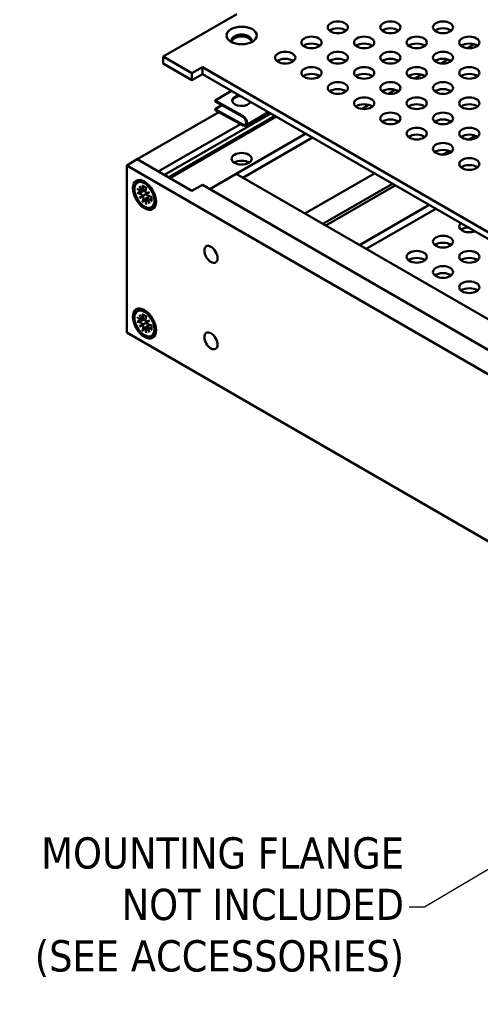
# Model space of a CAD drawing. Header units: millimetres. Extents: x 3 to 957, y 17 to 604.
# Tile 13 of 16: x 637 to 719, y 313 to 488. Entities that reach past the tile are written whole.
import ezdxf

# ---------------------------------------------------------------- set-up
doc = ezdxf.new("R2010")
doc.units = ezdxf.units.MM
doc.header["$LTSCALE"] = 1.111111
doc.layers.add('Symbol (ANSI)', color=7, linetype='Continuous', lineweight=25)
doc.layers.add('Visible (ANSI)', color=7, linetype='Continuous', lineweight=50)
doc.styles.add('Note Text (ANSI)', font='tahoma.ttf')
doc.dimstyles.new('Default - mm (ANSI)$7', dxfattribs={"dimscale": 1.111111, "dimtxt": 5, "dimasz": 2.5, "dimexe": 3.175, "dimexo": 1.6002, "dimgap": 0.8, "dimtad": 0, "dimtih": 1, "dimtoh": 1, "dimrnd": 1e-08, "dimzin": 0, "dimdsep": 46, "dimtxsty": 'Note Text (ANSI)', "dimcen": 0.09, "dimdle": 10, "dimclrd": 256, "dimclre": 256, "dimclrt": 256, "dimadec": 1, "dimazin": 0, "dimtfac": 0.6096, "dimtofl": 0, "dimtmove": 0, "dimatfit": 3, "dimfxl": 1, "dimtolj": 1, "dimtzin": 0, "dimlwd": -1, "dimlwe": -1, "dimarcsym": 0})

msp = doc.modelspace()

# ---------------------------------------------------------------- linework, layer by layer
at = {"layer": 'Visible (ANSI)'}
for p, q in [((675.8941, 488.8555), (662.82, 481.3072)), ((716.871, 482.8122), (718.0976, 483.5204)), ((662.82, 480.0824), (662.82, 481.3072)), ((662.82, 481.3072), (667.9171, 478.3644)), ((667.9171, 477.1397), (662.82, 480.0824)), ((712.1938, 480.1119), (713.4204, 480.8201)), ((667.9171, 478.3644), (669.7879, 479.4446)), ((667.9171, 477.1397), (667.9171, 478.3644)), ((669.7879, 478.2198), (667.9171, 477.1397)), ((669.7879, 479.4446), (770.9631, 421.031)), ((669.7879, 478.2198), (669.7879, 479.4446)), ((769.9025, 420.4187), (669.7879, 478.2198)), ((707.5165, 477.4115), (708.7432, 478.1197)), ((672.0397, 473.485), (674.933, 475.2493)), ((702.8393, 474.7111), (704.066, 475.4193)), ((672.0397, 473.485), (676.9715, 470.7891)), ((672.0397, 473.3108), (672.0397, 473.485)), ((676.9715, 470.6148), (672.0397, 473.3108)), ((672.0397, 471.9499), (673.2165, 472.6675)), ((698.1621, 472.0107), (699.3887, 472.7189)), ((658.1944, 463.0551), (672.6865, 471.4221)), ((663.0138, 460.2726), (681.9436, 471.2017)), ((672.0397, 471.9499), (676.9715, 469.254)), ((672.0397, 471.7757), (672.0397, 471.9499)), ((676.9715, 469.0797), (672.0397, 471.7757)), ((677.5164, 469.0407), (681.49, 471.4636)), ((661.9362, 460.8948), (676.5305, 469.3208)), ((663.7622, 459.8406), (682.6919, 470.7697)), ((663.9867, 459.711), (682.9164, 470.6401)), ((675.7807, 460.4714), (688.1549, 467.6156)), ((676.9781, 459.7801), (689.3523, 466.9243)), ((717.2399, 466.5865), (718.3467, 467.2255)), ((712.5627, 463.8861), (713.6695, 464.5251)), ((658.1943, 463.0552), (656.3235, 461.975)), ((667.9171, 457.4417), (658.1943, 463.0552)), ((656.3235, 461.975), (656.3235, 432.2491)), ((656.3235, 461.975), (776.0602, 392.845)), ((675.7748, 460.4748), (671.0901, 457.7701)), ((675.7748, 460.4748), (776.0661, 402.5716)), ((688.0215, 453.4041), (700.3957, 460.5484)), ((658.2071, 458.9111), (658.5307, 459.0979)), ((691.2145, 451.5607), (703.5887, 458.7049)), ((658.1728, 457.8481), (658.8653, 457.2885)), ((658.1728, 457.1052), (658.8653, 456.8651)), ((658.5775, 458.2695), (659.155, 457.3843)), ((659.0554, 457.3268), (658.5775, 458.2695)), ((659.0037, 457.2517), (659.696, 457.5581)), ((659.1448, 458.4094), (659.2832, 457.5298)), ((659.2318, 457.3834), (659.7025, 457.5917)), ((659.7883, 458.0379), (659.6499, 457.3181)), ((659.7781, 457.0246), (660.3555, 457.243)), ((660.3555, 457.243), (659.8777, 456.852)), ((660.3555, 457.243), (659.9913, 457.0327)), ((669.7879, 458.5219), (667.9171, 457.4417)), ((669.7879, 458.5219), (770.0793, 400.6187)), ((691.7181, 451.2699), (704.0923, 458.4142)), ((658.5775, 456.2164), (659.0554, 456.6074)), ((658.5775, 456.2164), (659.1597, 456.5525)), ((659.155, 456.4348), (658.5775, 456.2164)), ((659.1448, 455.4215), (659.2832, 456.1412)), ((659.7883, 455.05), (659.6499, 455.9295)), ((659.6872, 456.0678), (660.2987, 456.5142)), ((660.3555, 455.1899), (659.7781, 456.075)), ((659.8777, 456.1326), (660.3555, 455.1899)), ((659.9153, 456.1995), (660.3311, 456.503)), ((660.7603, 456.3542), (660.0678, 456.5942)), ((660.7603, 455.6112), (660.0678, 456.1708)), ((660.726, 454.5483), (661.0496, 454.7351)), ((697.7225, 447.8033), (710.0967, 454.9475)), ((698.9199, 447.112), (711.2941, 454.2562)), ((658.2071, 436.0464), (658.5307, 436.2333)), ((658.1728, 434.9835), (658.8653, 434.4239)), ((658.1728, 434.2405), (658.8653, 434.0005)), ((658.5775, 435.4049), (659.155, 434.5197)), ((659.0554, 434.4622), (658.5775, 435.4049)), ((659.0037, 434.3871), (659.696, 434.6935)), ((659.1448, 435.5447), (659.2832, 434.6652)), ((659.2318, 434.5188), (659.7025, 434.7271)), ((659.7883, 435.1732), (659.6499, 434.4535)), ((659.7781, 434.16), (660.3555, 434.3783)), ((660.3555, 434.3783), (659.8777, 433.9874)), ((660.3555, 434.3783), (659.9913, 434.168)), ((658.5775, 433.3518), (659.0554, 433.7427)), ((658.5775, 433.3518), (659.1597, 433.6879)), ((659.155, 433.5701), (658.5775, 433.3518)), ((659.1448, 432.5569), (659.2832, 433.2766)), ((659.7883, 432.1854), (659.6499, 433.0649)), ((659.6872, 433.2032), (660.2987, 433.6496)), ((660.3555, 432.3253), (659.7781, 433.2104)), ((659.8777, 433.268), (660.3555, 432.3253)), ((659.9153, 433.3349), (660.3311, 433.6384)), ((660.7603, 433.4896), (660.0678, 433.7296)), ((660.7603, 432.7466), (660.0678, 433.3062)), ((656.3235, 432.2491), (739.5784, 384.1818)), ((660.726, 431.6837), (661.0496, 431.8705))]:
    msp.add_line(p, q, dxfattribs=at)
for centre, major_axis in [((693.8651, 486.5284), (-1.8, 0)), ((703.2195, 486.5284), (-1.8, 0)), ((712.5739, 486.5284), (-1.8, 0)), ((676.7544, 485.0656), (-2.7083, 0)), ((689.1879, 483.828), (-1.8, 0)), ((698.5423, 483.828), (-1.8, 0)), ((707.8967, 483.828), (-1.8, 0)), ((717.2512, 483.828), (-1.8, 0)), ((684.5106, 481.1276), (-1.8, 0)), ((693.8651, 481.1276), (-1.8, 0)), ((703.2195, 481.1276), (-1.8, 0)), ((712.5739, 481.1276), (-1.8, 0)), ((689.1879, 478.4272), (-1.8, 0)), ((698.5423, 478.4272), (-1.8, 0)), ((707.8967, 478.4272), (-1.8, 0)), ((717.2512, 478.4272), (-1.8, 0)), ((693.8651, 475.7269), (-1.8, 0)), ((703.2195, 475.7269), (-1.8, 0)), ((712.5739, 475.7269), (-1.8, 0)), ((698.5423, 473.0265), (-1.8, 0)), ((707.8967, 473.0265), (-1.8, 0)), ((717.2512, 473.0265), (-1.8, 0)), ((703.2195, 470.3261), (-1.8, 0)), ((712.5739, 470.3261), (-1.8, 0)), ((707.8967, 467.6257), (-1.8, 0)), ((717.2512, 467.6257), (-1.8, 0)), ((712.5739, 464.9253), (-1.8, 0)), ((676.7544, 463.1496), (1.7917, 0)), ((717.2512, 462.2249), (-1.8, 0)), ((659.4665, 456.7297), (1.4583, -2.5259)), ((659.4665, 456.7297), (1.2594, -2.1814)), ((712.5739, 448.4164), (-1.8, 0)), ((671.2905, 446.1595), (0.8254, -1.4297)), ((707.8967, 445.716), (-1.8, 0)), ((717.2512, 445.716), (-1.8, 0)), ((712.5739, 443.0156), (-1.8, 0)), ((717.2512, 440.3152), (-1.8, 0)), ((659.4665, 433.8651), (1.4583, -2.5259)), ((659.4665, 433.8651), (1.2594, -2.1814)), ((671.2905, 430.7821), (0.8254, -1.4297))]:
    msp.add_ellipse(centre, major_axis=major_axis, ratio=0.57735027, dxfattribs=at)
for centre, major_axis, ratio, start_param, end_param in [((676.7544, 484.2046), (1.7917, 0), 0.57735027, 5.91947237, 9.78849089), ((693.8651, 485.3037), (-1.8, 0), 0.57735027, 3.7717299, 5.65304806), ((703.2195, 485.3037), (-1.8, 0), 0.57735027, 3.7717299, 5.65304806), ((712.5739, 485.3037), (-1.8, 0), 0.57735027, 3.7717299, 5.65304806), ((676.7544, 483.8409), (1.7917, 0), 0.57735027, 0.1767399, 2.96485276), ((689.1879, 482.6033), (-1.8, 0), 0.57735027, 3.7717299, 5.65304806), ((698.5423, 482.6033), (-1.8, 0), 0.57735027, 3.7717299, 5.65304806), ((707.8967, 482.6033), (-1.8, 0), 0.57735027, 3.7717299, 5.65304806), ((717.2512, 482.6033), (-1.8, 0), 0.57735027, 3.7717299, 5.65304806), ((684.5106, 479.9029), (-1.8, 0), 0.57735027, 3.7717299, 5.65304806), ((693.8651, 479.9029), (-1.8, 0), 0.57735027, 3.7717299, 5.65304806), ((703.2195, 479.9029), (-1.8, 0), 0.57735027, 3.7717299, 5.65304806), ((712.5739, 479.9029), (-1.8, 0), 0.57735027, 3.7717299, 5.65304806), ((689.1879, 477.2025), (-1.8, 0), 0.57735027, 3.7717299, 5.65304806), ((698.5423, 477.2025), (-1.8, 0), 0.57735027, 3.7717299, 5.65304806), ((707.8967, 477.2025), (-1.8, 0), 0.57735027, 3.7717299, 5.65304806), ((717.2512, 477.2025), (-1.8, 0), 0.57735027, 3.7717299, 5.65304806), ((676.7544, 473.5083), (1.6667, 0), 0.57735027, 1.82495922, 6.02902242), ((693.8651, 474.5021), (-1.8, 0), 0.57735027, 3.7717299, 5.65304806), ((703.2195, 474.5021), (-1.8, 0), 0.57735027, 3.7717299, 5.65304806), ((712.5739, 474.5021), (-1.8, 0), 0.57735027, 3.7717299, 5.65304806), ((676.7544, 473.3341), (-1.6667, 0), 0.57735027, 4.81023161, 6.19251522), ((698.5423, 471.8017), (-1.8, 0), 0.57735027, 3.7717299, 5.65304806), ((707.8967, 471.8017), (-1.8, 0), 0.57735027, 3.7717299, 5.65304806), ((717.2512, 471.8017), (-1.8, 0), 0.57735027, 3.7717299, 5.65304806), ((676.7544, 471.9732), (1.0417, 0), 0.57735027, 1.32796123, 1.81363142), ((676.9715, 469.9344), (0.545, -0.8937), 0.59289722, 5.48375713, 8.62534978), ((676.9715, 469.9344), (0.4338, -0.7115), 0.59289722, 5.48375713, 8.62534978), ((703.2195, 469.1013), (-1.8, 0), 0.57735027, 3.7717299, 5.65304806), ((712.5739, 469.1013), (-1.8, 0), 0.57735027, 3.7717299, 5.65304806), ((707.8967, 466.4009), (-1.8, 0), 0.57735027, 3.7717299, 5.65304806), ((717.2512, 466.4009), (-1.8, 0), 0.57735027, 3.7717299, 5.65304806), ((712.5739, 463.7005), (-1.8, 0), 0.57735027, 3.7717299, 5.65304806), ((676.7544, 461.767), (-1.7917, 0), 0.57735027, 3.8735113, 5.55126666), ((717.2512, 461.0002), (-1.8, 0), 0.57735027, 3.7717299, 5.65304806), ((658.8969, 457.453), (0.1141, -0.1976), 0.57735027, 5.30056065, 6.88141892), ((658.7751, 457.3792), (0.3728, 0.1935), 0.49491734, 5.27687197, 5.63631649), ((659.125, 457.5847), (0.1141, -0.1976), 0.57735027, 5.68495169, 7.26580997), ((659.8081, 457.1903), (0.1141, -0.1976), 0.57735027, 3.72976432, 5.3106226), ((659.6833, 457.0815), (0.3712, -0.0239), 0.14124319, 4.97975398, 5.70048301), ((659.8796, 456.7415), (-0.1649, -0.3334), 0.14124319, 3.72429495, 4.44502398), ((658.8969, 456.6642), (-0.1141, 0.1976), 0.57735027, 4.11415537, 5.69501364), ((658.7751, 456.5571), (-0.3849, 0.0077), 0.21077316, 3.17999778, 3.90072681), ((658.9714, 456.2171), (0.1857, 0.3372), 0.21077316, 5.52405115, 6.24478018), ((659.125, 456.2691), (-0.1141, 0.1976), 0.57735027, 3.72976432, 5.3106226), ((659.8081, 455.8747), (-0.1141, 0.1976), 0.57735027, 5.68495169, 7.26580997), ((659.6833, 455.8061), (-0.3539, -0.2261), 0.49491734, 3.78846147, 4.14790599), ((660.0362, 456.7952), (0.1141, -0.1976), 0.57735027, 4.11415537, 5.69501364), ((660.0362, 456.0064), (-0.1141, 0.1976), 0.57735027, 5.30056065, 6.88141892), ((717.2512, 451.1168), (-1.8, 0), 0.57735027, 5.70328128, 8.43388566), ((717.2512, 449.8921), (-1.8, 0), 0.57735027, 4.81715761, 5.65304806), ((712.5739, 447.1917), (-1.8, 0), 0.57735027, 3.7717299, 5.65304806), ((707.8967, 444.4913), (-1.8, 0), 0.57735027, 3.7717299, 5.65304806), ((717.2512, 444.4913), (-1.8, 0), 0.57735027, 3.7717299, 5.65304806), ((712.5739, 441.7909), (-1.8, 0), 0.57735027, 3.7717299, 5.65304806), ((717.2512, 439.0905), (-1.8, 0), 0.57735027, 3.7717299, 5.65304806), ((658.8969, 434.5883), (0.1141, -0.1976), 0.57735027, 5.30056065, 6.88141892), ((658.7751, 434.5145), (0.3728, 0.1935), 0.49491734, 5.27687197, 5.63631649), ((659.125, 434.7201), (0.1141, -0.1976), 0.57735027, 5.68495169, 7.26580997), ((659.8081, 434.3257), (0.1141, -0.1976), 0.57735027, 3.72976432, 5.3106226), ((659.6833, 434.2169), (0.3712, -0.0239), 0.14124319, 4.97975398, 5.70048301), ((659.8796, 433.8768), (-0.1649, -0.3334), 0.14124319, 3.72429495, 4.44502398), ((658.8969, 433.7996), (-0.1141, 0.1976), 0.57735027, 4.11415537, 5.69501364), ((658.7751, 433.6925), (-0.3849, 0.0077), 0.21077316, 3.17999778, 3.90072681), ((658.9714, 433.3525), (0.1857, 0.3372), 0.21077316, 5.52405115, 6.24478018), ((659.125, 433.4044), (-0.1141, 0.1976), 0.57735027, 3.72976432, 5.3106226), ((659.8081, 433.0101), (-0.1141, 0.1976), 0.57735027, 5.68495169, 7.26580997), ((659.6833, 432.9415), (-0.3539, -0.2261), 0.49491734, 3.78846147, 4.14790599), ((660.0362, 433.9305), (0.1141, -0.1976), 0.57735027, 4.11415537, 5.69501364), ((660.0362, 433.1418), (-0.1141, 0.1976), 0.57735027, 5.30056065, 6.88141892)]:
    msp.add_ellipse(centre, major_axis=major_axis, ratio=ratio, start_param=start_param, end_param=end_param, dxfattribs=at)
for points, knots in [([(658.3471, 457.1145), (658.33, 457.1085), (658.3102, 457.1034), (658.2721, 457.0966), (658.2474, 457.0948), (658.2086, 457.0964), (658.1876, 457.1), (658.1728, 457.1052)], [0.0709778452, 0.0709778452, 0.0709778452, 0.0709778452, 0.0772941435, 0.0772941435, 0.0849994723, 0.0849994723, 0.0927103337, 0.0927103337, 0.0927103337, 0.0927103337]), ([(659.219, 458.3137), (659.2125, 458.3156), (659.2063, 458.3181), (659.1871, 458.3285), (659.1732, 458.3418), (659.1551, 458.3702), (659.1478, 458.3905), (659.1448, 458.4094)], [0.074205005, 0.074205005, 0.074205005, 0.074205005, 0.0772941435, 0.0772941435, 0.0849994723, 0.0849994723, 0.0927103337, 0.0927103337, 0.0927103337, 0.0927103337]), ([(659.1597, 456.5525), (659.1723, 456.5598), (659.1846, 456.5669), (659.3316, 456.6518), (659.4878, 456.742), (659.7425, 456.889), (659.867, 456.9609), (659.9914, 457.0327)], [-3.392840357, -3.392840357, -3.392840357, -3.392840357, -3.387612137, -3.387612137, -3.326932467, -3.326932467, -3.268479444, -3.268479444, -3.268479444, -3.268479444]), ([(659.219, 458.3136), (659.255, 458.3031), (659.2919, 458.2903), (659.3673, 458.2596), (659.4056, 458.2418), (659.4833, 458.2013), (659.5225, 458.1787), (659.6014, 458.1286), (659.641, 458.1013), (659.7136, 458.0469), (659.7467, 458.0206), (659.7796, 457.9927)], [6.039298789, 6.039298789, 6.039298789, 6.039298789, 6.137008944, 6.137008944, 6.234719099, 6.234719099, 6.332429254, 6.332429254, 6.430139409, 6.430139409, 6.512035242, 6.512035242, 6.512035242, 6.512035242]), ([(659.1448, 455.4215), (659.1478, 455.4369), (659.1551, 455.4569), (659.1732, 455.4913), (659.1871, 455.5118), (659.212, 455.5414), (659.2263, 455.556), (659.2401, 455.5678)], [0.0309540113, 0.0309540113, 0.0309540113, 0.0309540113, 0.0386648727, 0.0386648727, 0.0463702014, 0.0463702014, 0.0526864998, 0.0526864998, 0.0526864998, 0.0526864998]), ([(660.7603, 455.6112), (660.7455, 455.6232), (660.7316, 455.6397), (660.716, 455.6696), (660.7114, 455.6883), (660.712, 455.7101), (660.7129, 455.7167), (660.7146, 455.7233)], [0.0309540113, 0.0309540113, 0.0309540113, 0.0309540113, 0.0386648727, 0.0386648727, 0.0463702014, 0.0463702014, 0.04945934, 0.04945934, 0.04945934, 0.04945934]), ([(660.7169, 456.3693), (660.7246, 456.3269), (660.7308, 456.2851), (660.7416, 456.1949), (660.7455, 456.147), (660.7494, 456.0537), (660.7494, 456.0083), (660.7456, 455.9209), (660.7418, 455.8788), (660.7307, 455.7982), (660.7234, 455.7597), (660.7145, 455.7234)], [1.341946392, 1.341946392, 1.341946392, 1.341946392, 1.423842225, 1.423842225, 1.52155238, 1.52155238, 1.619262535, 1.619262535, 1.71697269, 1.71697269, 1.814682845, 1.814682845, 1.814682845, 1.814682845]), ([(658.3471, 434.2499), (658.33, 434.2439), (658.3102, 434.2387), (658.2721, 434.232), (658.2474, 434.2302), (658.2086, 434.2318), (658.1876, 434.2354), (658.1728, 434.2405)], [0.0709778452, 0.0709778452, 0.0709778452, 0.0709778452, 0.0772941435, 0.0772941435, 0.0849994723, 0.0849994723, 0.0927103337, 0.0927103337, 0.0927103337, 0.0927103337]), ([(659.219, 435.449), (659.2125, 435.4509), (659.2063, 435.4535), (659.1871, 435.4639), (659.1732, 435.4771), (659.1551, 435.5056), (659.1478, 435.5259), (659.1448, 435.5447)], [0.074205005, 0.074205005, 0.074205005, 0.074205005, 0.0772941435, 0.0772941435, 0.0849994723, 0.0849994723, 0.0927103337, 0.0927103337, 0.0927103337, 0.0927103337]), ([(659.1597, 433.6879), (659.1723, 433.6952), (659.1846, 433.7023), (659.3316, 433.7872), (659.4878, 433.8773), (659.7425, 434.0244), (659.867, 434.0963), (659.9914, 434.1681)], [-3.392840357, -3.392840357, -3.392840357, -3.392840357, -3.387612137, -3.387612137, -3.326932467, -3.326932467, -3.268479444, -3.268479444, -3.268479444, -3.268479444]), ([(659.219, 435.449), (659.255, 435.4385), (659.2919, 435.4256), (659.3673, 435.395), (659.4056, 435.3772), (659.4833, 435.3367), (659.5225, 435.314), (659.6014, 435.264), (659.641, 435.2367), (659.7136, 435.1823), (659.7467, 435.1559), (659.7796, 435.1281)], [6.039298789, 6.039298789, 6.039298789, 6.039298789, 6.137008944, 6.137008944, 6.234719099, 6.234719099, 6.332429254, 6.332429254, 6.430139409, 6.430139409, 6.512035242, 6.512035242, 6.512035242, 6.512035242]), ([(659.1448, 432.5569), (659.1478, 432.5723), (659.1551, 432.5923), (659.1732, 432.6267), (659.1871, 432.6471), (659.212, 432.6768), (659.2263, 432.6914), (659.2401, 432.7032)], [0.0309540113, 0.0309540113, 0.0309540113, 0.0309540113, 0.0386648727, 0.0386648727, 0.0463702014, 0.0463702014, 0.0526864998, 0.0526864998, 0.0526864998, 0.0526864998]), ([(660.7603, 432.7466), (660.7455, 432.7586), (660.7316, 432.7751), (660.716, 432.805), (660.7114, 432.8236), (660.712, 432.8455), (660.7129, 432.8521), (660.7146, 432.8587)], [0.0309540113, 0.0309540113, 0.0309540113, 0.0309540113, 0.0386648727, 0.0386648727, 0.0463702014, 0.0463702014, 0.04945934, 0.04945934, 0.04945934, 0.04945934]), ([(660.7169, 433.5046), (660.7246, 433.4623), (660.7308, 433.4204), (660.7416, 433.3303), (660.7455, 433.2823), (660.7494, 433.189), (660.7494, 433.1437), (660.7456, 433.0563), (660.7418, 433.0141), (660.7307, 432.9336), (660.7234, 432.8951), (660.7145, 432.8587)], [1.341946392, 1.341946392, 1.341946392, 1.341946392, 1.423842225, 1.423842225, 1.52155238, 1.52155238, 1.619262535, 1.619262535, 1.71697269, 1.71697269, 1.814682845, 1.814682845, 1.814682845, 1.814682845])]:
    msp.add_open_spline(points, degree=3, knots=knots, dxfattribs=at)
for points, weights in [([(658.3471, 457.1145), (658.6217, 457.2114), (658.8578, 457.2945)], [1.00354073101, 1.01302398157, 1.01682680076]), ([(659.6514, 455.9201), (659.4613, 455.7572), (659.2401, 455.5678)], [1.01682680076, 1.01302398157, 1.00354073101]), ([(658.3471, 434.2499), (658.6217, 434.3468), (658.8578, 434.4299)], [1.00354073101, 1.01302398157, 1.01682680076]), ([(659.6514, 433.0555), (659.4613, 432.8926), (659.2401, 432.7032)], [1.01682680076, 1.01302398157, 1.00354073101])]:
    msp.add_rational_spline(points, weights, degree=2, dxfattribs=at)

# ---------------------------------------------------------------- texts
at = {"layer": 'Symbol (ANSI)', "insert": (705.6405, 330.0887), "char_height": 5.555556, "width": 69.156313, "attachment_point": 6, "line_spacing_factor": 0.987884, "style": 'Note Text (ANSI)'}
msp.add_mtext('{MOUNTING FLANGE\\PNOT INCLUDED\\P(SEE ACCESSORIES)}', dxfattribs=at)

# ---------------------------------------------------------------- leaders
at = {"layer": 'Symbol (ANSI)', "annotation_type": 0, "has_hookline": 1, "hookline_direction": 1, "text_width": 68.368}
msp.add_leader([(749.2609, 353.8861), (709.3071, 330.0887), (706.5294, 330.0887)], dimstyle='Default - mm (ANSI)$7', override={"dimtad": 0}, dxfattribs=at)

doc.saveas('drawing.dxf')
